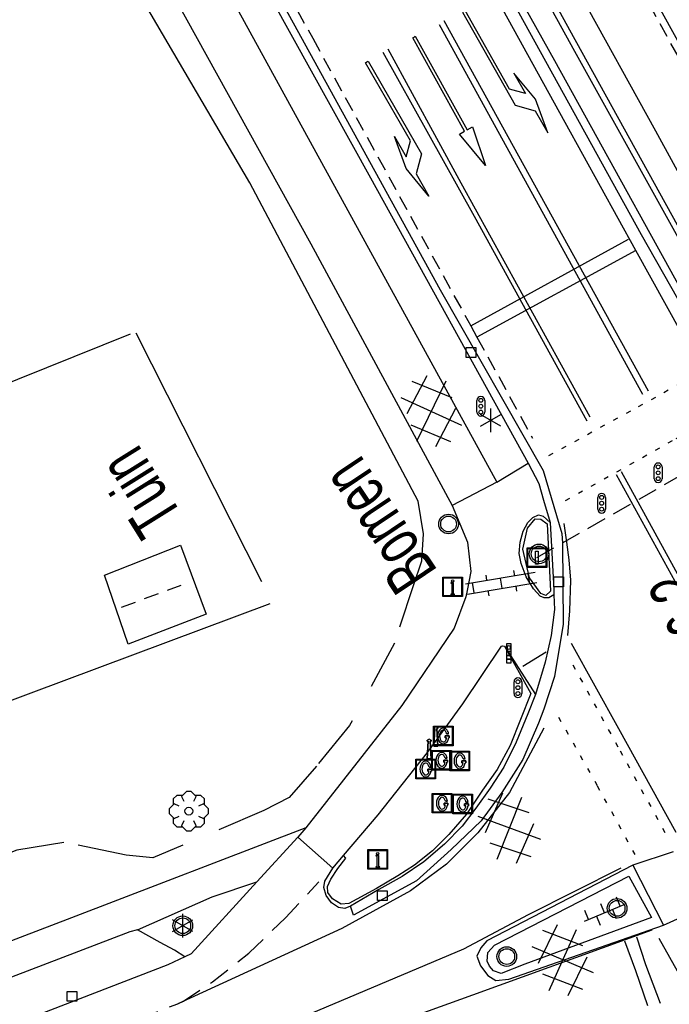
# Model space of a CAD drawing. Extents: x 99796 to 103543, y 406299 to 407646.
# Tile 17 of 85: x 100876 to 100909, y 407125 to 407175. Entities that reach past the tile are written whole.
import ezdxf
from ezdxf.enums import TextEntityAlignment as Align

# ---------------------------------------------------------------- set-up
doc = ezdxf.new("R2010")
doc.units = 0
for name, pattern in [('Cult-sch', [4.5, 2.5, -2]), ('Knt V.O.P', [0.75, 0.25, -0.5]), ('Mi-deelstr', [1.65, 1, -0.65]), ('Mi-knt-strp', [1.15, 0.75, -0.4]), ('Noklijn', [1.25, 0.75, -0.5]), ('Portbel', [1.5, 1, -0.5])]:
    doc.linetypes.add(name, pattern=pattern)
for name, color, linetype in [('1101', 252, 'CONTINUOUS'), ('1103', 252, 'CONTINUOUS'), ('1104', 252, 'CONTINUOUS'), ('1106', 252, 'CONTINUOUS'), ('1107', 252, 'CONTINUOUS'), ('1108', 252, 'CONTINUOUS'), ('1112', 252, 'CONTINUOUS'), ('1206', 252, 'CONTINUOUS'), ('1207', 252, 'Mi-knt-strp'), ('1211', 252, 'CONTINUOUS'), ('1213', 252, 'Knt V.O.P'), ('1214', 252, 'Mi-deelstr'), ('1215', 252, 'CONTINUOUS'), ('1216', 252, 'CONTINUOUS'), ('1219', 252, 'CONTINUOUS'), ('1220', 252, 'CONTINUOUS'), ('1221', 252, 'CONTINUOUS'), ('1701', 252, 'CONTINUOUS'), ('1901', 252, 'Noklijn'), ('2001', 252, 'CONTINUOUS'), ('2006', 252, 'Heg haag'), ('2010', 252, 'Cult-sch'), ('2303', 252, 'CONTINUOUS'), ('2401', 252, 'CONTINUOUS'), ('2501', 252, 'CONTINUOUS'), ('2502', 252, 'CONTINUOUS'), ('2503', 252, 'CONTINUOUS'), ('2506', 252, 'Portbel'), ('2701', 252, 'CONTINUOUS'), ('2901', 252, 'CONTINUOUS'), ('3001', 252, 'CONTINUOUS'), ('3301', 252, 'CONTINUOUS'), ('3605', 252, 'CONTINUOUS'), ('4406', 252, 'CONTINUOUS'), ('4411', 252, 'CONTINUOUS'), ('4413', 252, 'CONTINUOUS'), ('4501', 252, 'CONTINUOUS')]:
    doc.layers.add(name, color=color, linetype=linetype)
doc.layers.add('1208', color=252, linetype='CONTINUOUS', lineweight=30)
doc.linetypes.add('Heg haag', pattern='A,4,-1,[4,dgnlstyle.shx,S=0.004016,R=0,X=0,Y=0],-1', length=6)

# ---------------------------------------------------------------- blocks, each defined once
blk = doc.blocks.new('IMG-INFORMATIEBORD', base_point=(97500.879966, 403507.602474))
at = {"layer": '2303'}
for points in [[(97500.379966, 403508.102474, 0), (97501.379966, 403508.102474, 0), (97501.379966, 403507.102474, 0), (97500.379966, 403507.102474, 0)], [(97500.779966, 403507.202474, 0), (97500.979966, 403507.202474, 0), (97500.979966, 403507.222474, 0), (97500.929966, 403507.222474, 0), (97500.929966, 403507.802474, 0), (97500.779966, 403507.802474, 0), (97500.779966, 403507.782474, 0), (97500.829966, 403507.782474, 0), (97500.829966, 403507.222474, 0), (97500.779966, 403507.222474, 0)], [(97500.779966, 403507.202474, 0), (97500.979966, 403507.202474, 0), (97500.979966, 403507.222474, 0), (97500.929966, 403507.222474, 0), (97500.929966, 403507.802474, 0), (97500.779966, 403507.802474, 0), (97500.779966, 403507.782474, 0), (97500.829966, 403507.782474, 0), (97500.829966, 403507.222474, 0), (97500.779966, 403507.222474, 0)]]:
    blk.add_polyline3d(points, close=True, dxfattribs=at)
for points in [[(97500.416612, 403507.165485, 0), (97500.416612, 403508.044589, 0)], [(97500.416612, 403507.165485, 0), (97500.416612, 403508.044589, 0)], [(97500.438212, 403508.066188, 0), (97501.317777, 403508.066188, 0)], [(97500.438212, 403508.066188, 0), (97501.317777, 403508.066188, 0)], [(97501.339377, 403508.044589, 0), (97501.339377, 403507.165485, 0)], [(97501.339377, 403508.044589, 0), (97501.339377, 403507.165485, 0)], [(97501.317777, 403507.143885, 0), (97500.438212, 403507.143885, 0)], [(97501.317777, 403507.143885, 0), (97500.438212, 403507.143885, 0)]]:
    blk.add_polyline3d(points, dxfattribs=at)
blk.add_circle((97500.879966, 403507.902474), 0.06, dxfattribs=at)
blk.add_circle((97500.879966, 403507.902474), 0.06, dxfattribs=at)
for centre, start, end in [((97500.438212, 403508.044589), 90, 180), ((97500.438212, 403508.044589), 90, 180), ((97501.317777, 403508.044589), 0, 90), ((97501.317777, 403508.044589), 0, 90), ((97500.438212, 403507.165485), 180, 270), ((97500.438212, 403507.165485), 180, 270), ((97501.317777, 403507.165485), 270, 0), ((97501.317777, 403507.165485), 270, 0)]:
    blk.add_arc(centre, 0.0216, start, end, dxfattribs=at)
blk = doc.blocks.new('VRI_PAAL', base_point=(97500.879966, 403507.602474))
at = {"layer": '2501'}
for points in [[(97500.679966, 403507.302474, 0), (97500.679966, 403507.902474, 0)], [(97501.079966, 403507.902474, 0), (97501.079966, 403507.302474, 0)]]:
    blk.add_polyline3d(points, dxfattribs=at)
for centre in [(97500.879966, 403507.902474), (97500.879966, 403507.602474), (97500.879966, 403507.302474)]:
    blk.add_circle(centre, 0.1, dxfattribs=at)
for centre, start, end in [((97500.879966, 403507.902474), 90, 180), ((97500.879966, 403507.902474), 0, 90), ((97500.879966, 403507.302474), 180, 0)]:
    blk.add_arc(centre, 0.2, start, end, dxfattribs=at)
blk = doc.blocks.new('VERKEERSBORD', base_point=(97503.821083, 403507.602474))
at = {"layer": '2401'}
for radius in [0.5, 0.5, 0.4, 0.4]:
    blk.add_circle((97503.821083, 403507.602474), radius, dxfattribs=at)
blk = doc.blocks.new('PAALTJE', base_point=(97500.879966, 403507.602474))
at = {"layer": '3001'}
for points in [[(97500.929966, 403508.552474, 0), (97500.979966, 403508.552474, 0), (97500.979966, 403508.502474, 0), (97500.929966, 403508.502474, 0), (97500.979966, 403507.602474, 0), (97500.779966, 403507.602474, 0), (97500.829966, 403508.502474, 0), (97500.779966, 403508.502474, 0), (97500.779966, 403508.552474, 0), (97500.829966, 403508.552474, 0)], [(97500.829966, 403508.552474, 0), (97500.779966, 403508.552474, 0), (97500.779966, 403508.502474, 0), (97500.829966, 403508.502474, 0), (97500.779966, 403507.602474, 0), (97500.979966, 403507.602474, 0), (97500.929966, 403508.502474, 0), (97500.979966, 403508.502474, 0), (97500.979966, 403508.552474, 0), (97500.929966, 403508.552474, 0)]]:
    blk.add_polyline3d(points, dxfattribs=at)
blk.add_arc((97500.879966, 403508.552474), 0.05, 0, 180, dxfattribs=at)
blk.add_arc((97500.879966, 403508.552474), 0.05, 0, 180, dxfattribs=at)
blk = doc.blocks.new('DRUKKNOPPAAL', base_point=(97500.879966, 403507.602474))
at = {"layer": '2503'}
for points in [[(97500.779966, 403508.102474, 0), (97500.979966, 403508.102474, 0), (97500.979966, 403507.902474, 0), (97500.979966, 403507.702474, 0), (97500.979966, 403507.502474, 0), (97500.979966, 403507.302474, 0), (97500.979966, 403507.102474, 0), (97500.779966, 403507.102474, 0), (97500.779966, 403507.302474, 0), (97500.779966, 403507.502474, 0), (97500.779966, 403507.702474, 0), (97500.779966, 403507.902474, 0)], [(97500.979966, 403507.702474, 0), (97500.979966, 403507.502474, 0), (97500.779966, 403507.502474, 0), (97500.779966, 403507.702474, 0)], [(97500.979966, 403507.502474, 0), (97500.979966, 403507.302474, 0), (97500.779966, 403507.302474, 0), (97500.779966, 403507.502474, 0)], [(97500.979966, 403507.302474, 0), (97500.979966, 403507.102474, 0), (97500.779966, 403507.102474, 0), (97500.779966, 403507.302474, 0)]]:
    blk.add_polyline3d(points, close=True, dxfattribs=at)
for points in [[(97500.779966, 403508.102474, 0), (97500.979966, 403508.102474, 0), (97500.979966, 403507.902474, 0), (97500.969966, 403507.902474, 0)], [(97500.789966, 403507.902474, 0), (97500.779966, 403507.902474, 0), (97500.779966, 403508.102474, 0)], [(97500.779966, 403507.902474, 0), (97500.789966, 403507.902474, 0)], [(97500.979966, 403507.902474, 0), (97500.979966, 403507.702474, 0), (97500.779966, 403507.702474, 0), (97500.779966, 403507.902474, 0), (97500.789966, 403507.902474, 0)], [(97500.969966, 403507.902474, 0), (97500.979966, 403507.902474, 0)], [(97500.969966, 403507.902474, 0), (97500.979966, 403507.902474, 0)], [(97500.779966, 403507.702474, 0), (97500.979966, 403507.702474, 0)], [(97500.779966, 403507.502474, 0), (97500.979966, 403507.502474, 0)], [(97500.779966, 403507.302474, 0), (97500.979966, 403507.302474, 0)]]:
    blk.add_polyline3d(points, dxfattribs=at)
for start, end in [(90, 180), (90, 180), (90, 180), (180, 0), (180, 0), (180, 0), (0, 90), (0, 90), (0, 90)]:
    blk.add_arc((97500.879966, 403507.902474), 0.09, start, end, dxfattribs=at)
blk = doc.blocks.new('STRAATKOLK', base_point=(97500.879966, 403507.602474))
at = {"layer": '3605'}
blk.add_polyline3d([(97500.629966, 403507.352474, 0), (97500.629966, 403507.852474, 0), (97501.129966, 403507.852474, 0), (97501.129966, 403507.352474, 0)], close=True, dxfattribs=at)
blk = doc.blocks.new('BOOM', base_point=(97503.821083, 403507.602474))
at = {"layer": '2901'}
for points in [[(97503.491578, 403508.39797, 0), (97503.202364, 403508.39797, 0), (97503.025588, 403508.221193, 0), (97503.025588, 403507.931979, 0)], [(97504.071083, 403508.102474, 0), (97504.196083, 403508.352474, 0), (97503.946083, 403508.602474, 0), (97503.696083, 403508.602474, 0), (97503.446083, 403508.352474, 0), (97503.571083, 403508.102474, 0)], [(97504.616578, 403507.931979, 0), (97504.616578, 403508.221193, 0), (97504.439801, 403508.39797, 0), (97504.150588, 403508.39797, 0)], [(97503.321083, 403507.852474, 0), (97503.071083, 403507.977474, 0), (97502.821083, 403507.727474, 0), (97502.821083, 403507.477474, 0), (97503.071083, 403507.227474, 0), (97503.321083, 403507.352474, 0)], [(97504.321083, 403507.352474, 0), (97504.571083, 403507.227474, 0), (97504.821083, 403507.477474, 0), (97504.821083, 403507.727474, 0), (97504.571083, 403507.977474, 0), (97504.321083, 403507.852474, 0)], [(97503.025588, 403507.27297, 0), (97503.025588, 403506.983756, 0), (97503.202364, 403506.806979, 0), (97503.491578, 403506.806979, 0)], [(97504.150588, 403506.806979, 0), (97504.439801, 403506.806979, 0), (97504.616578, 403506.983756, 0), (97504.616578, 403507.27297, 0)], [(97503.571083, 403507.102474, 0), (97503.446083, 403506.852474, 0), (97503.696083, 403506.602474, 0), (97503.946083, 403506.602474, 0), (97504.196083, 403506.852474, 0), (97504.071083, 403507.102474, 0)]]:
    blk.add_polyline3d(points, dxfattribs=at)
blk.add_circle((97503.821083, 403507.602474), 0.2, dxfattribs=at)
blk.add_circle((97503.821083, 403507.602474), 0.2, dxfattribs=at)
blk = doc.blocks.new('GASPUT', base_point=(97500.879966, 403507.602474))
at = {"layer": '3301'}
blk.add_polyline3d([(97500.379966, 403508.102474, 0), (97501.379966, 403508.102474, 0), (97501.379966, 403507.102474, 0), (97500.379966, 403507.102474, 0)], close=True, dxfattribs=at)
for points in [[(97500.416612, 403507.165485, 0), (97500.416612, 403508.044589, 0)], [(97500.438212, 403508.066188, 0), (97501.317777, 403508.066188, 0)], [(97501.339377, 403508.044589, 0), (97501.339377, 403507.165485, 0)], [(97501.148938, 403507.502474, 0), (97501.179966, 403507.502474, 0), (97501.179966, 403507.602474, 0), (97500.979966, 403507.602474, 0), (97500.979966, 403507.502474, 0), (97501.049417, 403507.502474, 0)], [(97501.049417, 403507.502474, 0), (97500.979966, 403507.502474, 0), (97500.979966, 403507.602474, 0), (97501.179966, 403507.602474, 0), (97501.179966, 403507.502474, 0), (97501.148938, 403507.502474, 0)], [(97501.050629, 403507.702474, 0), (97501.152878, 403507.702474, 0)], [(97501.152878, 403507.702474, 0), (97501.050629, 403507.702474, 0)], [(97501.317777, 403507.143885, 0), (97500.438212, 403507.143885, 0)]]:
    blk.add_polyline3d(points, dxfattribs=at)
for centre, radius, start, end in [((97500.438212, 403508.044589), 0.0216, 90, 180), ((97501.038654, 403507.618755), 0.450575, 128.409316, 182.433627), ((97501.038654, 403507.618755), 0.450575, 128.409316, 182.433627), ((97501.038654, 403507.618755), 0.350575, 129.825959, 182.965949), ((97501.038654, 403507.618755), 0.350575, 129.825959, 182.965949), ((97500.876627, 403507.760573), 0.241925, 35.854386, 119.166907), ((97500.876627, 403507.760573), 0.241925, 35.854386, 119.166907), ((97500.876627, 403507.760573), 0.141925, 36.833809, 116.128084), ((97500.876627, 403507.760573), 0.141925, 36.833809, 116.128084), ((97500.596723, 403507.595302), 0.466387, 13.284829, 32.465637), ((97500.596723, 403507.595302), 0.466387, 13.284829, 32.465637), ((97500.596723, 403507.595302), 0.566387, 10.907297, 32.818743), ((97500.596723, 403507.595302), 0.566387, 10.907297, 32.818743), ((97501.317777, 403508.044589), 0.0216, 0, 90), ((97501.038953, 403507.589425), 0.450583, 178.703187, 232.733334), ((97501.038953, 403507.589425), 0.450583, 178.703187, 232.733334), ((97501.038953, 403507.589425), 0.350583, 178.170876, 231.316684), ((97501.038953, 403507.589425), 0.350583, 178.170876, 231.316684), ((97500.87978, 403507.444399), 0.241925, 241.975984, 325.288505), ((97500.87978, 403507.444399), 0.241925, 241.975984, 325.288505), ((97500.87978, 403507.444399), 0.141925, 245.014883, 324.324171), ((97500.87978, 403507.444399), 0.141925, 245.014883, 324.324171), ((97500.787106, 403507.522782), 0.263095, 322.227463, 355.573103), ((97500.787106, 403507.522782), 0.263095, 322.227463, 355.573103), ((97500.791261, 403507.520317), 0.358122, 323.368241, 357.144228), ((97500.791261, 403507.520317), 0.358122, 323.368241, 357.144228), ((97500.438212, 403507.165485), 0.0216, 180, 270), ((97501.317777, 403507.165485), 0.0216, 270, 0)]:
    blk.add_arc(centre, radius, start, end, dxfattribs=at)
blk = doc.blocks.new('GV6', base_point=(97503.821083, 403517.176353))
at = {"layer": '4411'}
for points in [[(97503.821083, 403517.145103, 0), (97503.977333, 403517.270103, 0)], [(97503.883583, 403517.082603, 0), (97504.133583, 403517.270103, 0)], [(97503.883583, 403517.270103, 0), (97504.133583, 403517.082603, 0)], [(97504.039833, 403517.270103, 0), (97504.196083, 403517.145103, 0)], [(97503.821083, 403517.207603, 0), (97503.977333, 403517.082603, 0)], [(97504.039833, 403517.082603, 0), (97504.196083, 403517.207603, 0)]]:
    blk.add_polyline3d(points, dxfattribs=at)
blk = doc.blocks.new('OV6', base_point=(97503.821083, 403517.176353))
at = {"layer": '4413'}
for points in [[(97503.852333, 403517.176353, 0), (97503.852333, 403517.207603, 0)], [(97503.977333, 403517.176353, 0), (97503.977333, 403517.207603, 0)], [(97504.102333, 403517.176353, 0), (97504.102333, 403517.207603, 0)], [(97503.821083, 403517.176353, 0), (97504.133583, 403517.176353, 0)], [(97503.914833, 403517.176353, 0), (97503.914833, 403517.145103, 0)], [(97504.039833, 403517.176353, 0), (97504.039833, 403517.145103, 0)]]:
    blk.add_polyline3d(points, dxfattribs=at)
blk = doc.blocks.new('IMG-PORTAAL', base_point=(97500.879966, 403507.602474))
at = {"layer": '2502'}
for points in [[(97500.379966, 403508.102474, 0), (97501.379966, 403508.102474, 0), (97501.379966, 403507.102474, 0), (97500.379966, 403507.102474, 0)], [(97500.800089, 403507.935347, 0), (97500.951247, 403507.935347, 0), (97500.951247, 403507.27307, 0), (97500.800089, 403507.27307, 0)]]:
    blk.add_polyline3d(points, close=True, dxfattribs=at)
for points in [[(97500.416612, 403507.165485, 0), (97500.416612, 403508.044589, 0)], [(97500.438212, 403508.066188, 0), (97501.317777, 403508.066188, 0)], [(97501.339377, 403508.044589, 0), (97501.339377, 403507.165485, 0)], [(97501.317777, 403507.143885, 0), (97500.438212, 403507.143885, 0)]]:
    blk.add_polyline3d(points, dxfattribs=at)
for centre, start, end in [((97500.438212, 403508.044589), 90, 180), ((97501.317777, 403508.044589), 0, 90), ((97500.438212, 403507.165485), 180, 270), ((97501.317777, 403507.165485), 270, 0)]:
    blk.add_arc(centre, 0.0216, start, end, dxfattribs=at)
blk = doc.blocks.new('OV2', base_point=(97503.821083, 403517.176353))
at = {"layer": '4406'}
for points in [[(97503.852333, 403517.020103, 0), (97503.852333, 403517.332603, 0)], [(97503.914833, 403517.020103, 0), (97503.914833, 403517.332603, 0)], [(97503.914833, 403517.301353, 0), (97503.852333, 403517.301353, 0)], [(97503.821083, 403517.238853, 0), (97503.852333, 403517.238853, 0)], [(97503.946083, 403517.238853, 0), (97503.914833, 403517.238853, 0)], [(97503.914833, 403517.176353, 0), (97503.852333, 403517.176353, 0)], [(97503.821083, 403517.113853, 0), (97503.852333, 403517.113853, 0)], [(97503.946083, 403517.113853, 0), (97503.914833, 403517.113853, 0)], [(97503.914833, 403517.051353, 0), (97503.852333, 403517.051353, 0)]]:
    blk.add_polyline3d(points, dxfattribs=at)
blk = doc.blocks.new('LICHTMAST', base_point=(106423.199838, 404577.892233))
at = {"layer": '2701'}
for points in [[(106423.199838, 404577.292233, 0), (106423.199838, 404578.492233, 0)], [(106422.680222, 404577.592233, 0), (106423.719453, 404578.192234, 0)], [(106423.719453, 404577.592234, 0), (106422.680222, 404578.192233, 0)]]:
    blk.add_polyline3d(points, dxfattribs=at)
blk = doc.blocks.new('PIJL_LINKSAF', base_point=(97500.879966, 403507.602474))
at = {"layer": '1221'}
blk.add_polyline3d([(97500.879966, 403507.602474, 0), (97500.879966, 403507.527474, 0), (97506.329966, 403507.527474, 0), (97507.079966, 403508.277474, 0), (97508.379966, 403508.277474, 0), (97506.579966, 403508.577474, 0), (97504.879966, 403508.277474, 0), (97506.079966, 403508.277474, 0), (97505.479966, 403507.677474, 0), (97500.879966, 403507.677473, 0)], close=True, dxfattribs=at)
blk = doc.blocks.new('PIJL_RECHTDOOR', base_point=(97500.879966, 403507.602474))
at = {"layer": '1219'}
blk.add_polyline3d([(97500.879966, 403507.602474, 0), (97500.879966, 403507.677473, 0), (97506.329966, 403507.677474, 0), (97506.329966, 403507.977474, 0), (97508.379966, 403507.602474, 0), (97506.329966, 403507.227474, 0), (97506.329966, 403507.527474, 0), (97500.879966, 403507.527474, 0)], close=True, dxfattribs=at)
blk = doc.blocks.new('PIJL_RECHTSAF', base_point=(97500.879966, 403507.602474))
at = {"layer": '1220'}
blk.add_polyline3d([(97500.879966, 403507.602474, 0), (97500.879966, 403507.677473, 0), (97506.329966, 403507.677474, 0), (97507.079966, 403506.927474, 0), (97508.379966, 403506.927474, 0), (97506.579966, 403506.627474, 0), (97504.879966, 403506.927474, 0), (97506.079966, 403506.927474, 0), (97505.479966, 403507.527474, 0), (97500.879966, 403507.527474, 0)], close=True, dxfattribs=at)

msp = doc.modelspace()

# ---------------------------------------------------------------- linework, layer by layer
at = {"layer": '1101'}
for points in [[(100913.891104, 407166.966014, 0.421), (100909.053815, 407175.685056, 0.403), (100899.264125, 407193.507963, 0.43), (100892.620814, 407205.447891, 0.505), (100886.743051, 407216.034048, 0.538), (100879.982022, 407228.501105, 0.583), (100879.809616, 407228.804475, 0.583787), (100874.721912, 407237.756961, 0.607), (100869.130996, 407246.699893, 0.547), (100864.066092, 407254.287937, 0.538), (100858.285931, 407262.689956, 0.556), (100856.758865, 407264.836432, 0.559477)], [(100913.232846, 407158.692145, 0.517), (100904.33797, 407174.809986, 0.559), (100897.963998, 407186.409049, 0.508), (100891.065133, 407198.988982, 0.46), (100882.366953, 407215.334066, 0.457), (100872.076956, 407234.134861, 0.463), (100869.417844, 407238.572054, 0.457), (100864.760113, 407245.919817, 0.424), (100858.392847, 407255.301961, 0.469), (100853.855816, 407261.624151, 0.463), (100853.14205, 407262.013071, 0.481), (100852.659426, 407262.000346, 0.49332), (100852.113467, 407261.866392, 0.464586)], [(100851.31405, 407252.239027, 0.31), (100850.738866, 407252.037116, 0.244), (100852.513966, 407249.044963, 0.22), (100859.106985, 407236.931064, 0.289), (100860.385877, 407234.653049, 0.289), (100861.100016, 407233.133131, 0.271), (100862.895787, 407228.852936, 0.241696), (100863.306132, 407227.874883, 0.235), (100866.108563, 407221.487945, 0.235), (100871.565101, 407209.052109, 0.235), (100873.495919, 407204.595917, 0.196), (100875.567925, 407200.973072, 0.241), (100879.356918, 407194.121145, 0.301), (100886.123163, 407181.787082, 0.295), (100894.172025, 407167.287134, 0.31), (100902.203006, 407152.742856, 0.337)], [(100856.678096, 407251.50887, 0.412), (100857.496915, 407250.099965, 0.394), (100858.325047, 407248.853111, 0.397), (100864.570868, 407239.577883, 0.424), (100869.75014, 407231.955939, 0.433), (100874.575136, 407224.991881, 0.421), (100874.842984, 407224.480026, 0.427), (100881.377143, 407212.680169, 0.469), (100888.806117, 407198.9901, 0.475), (100898.849872, 407180.951872, 0.493), (100907.973108, 407164.401897, 0.55), (100911.740867, 407157.754862, 0.556)], [(100902.203006, 407152.742856, 0.337), (100902.752114, 407151.716911, 0.334)], [(100902.752114, 407151.716911, 0.334), (100902.98718, 407150.870898, 0.334), (100903.332142, 407149.7209, 0.2332)], [(100903.332142, 407149.7209, 0.2332), (100903.513191, 407146.311515, 0.154), (100903.524367, 407146.042549, 0.198565)], [(100903.524367, 407146.042549, 0.198565), (100903.554914, 407145.297863, 0.322), (100903.386158, 407143.963092, 0.319), (100903.081057, 407142.601871, 0.316), (100902.585221, 407140.968703, 0.368247)], [(100902.585221, 407140.968703, 0.368247), (100902.192575, 407139.974423, 0.257), (100901.593921, 407138.527148, 0.1788), (100900.962112, 407137.255707, 0.1805), (100900.272933, 407136.195861, 0.1839), (100899.541286, 407135.163211, 0.1703), (100898.845774, 407134.244554, 0.1771), (100897.941646, 407133.334839, 0.1737), (100896.889252, 407132.438161, 0.1465), (100895.780978, 407131.681182, 0.1244), (100894.595963, 407131.017335, 0.1057), (100893.149433, 407130.167597, 0.104)], [(100909.60404, 407132.945173, 0.391), (100907.55215, 407132.260092, 0.349)], [(100893.149433, 407130.167597, 0.104), (100892.858488, 407130.058073, 0.1482), (100892.543701, 407130.109482, 0.1635), (100892.183093, 407130.347901, 0.1618), (100891.898853, 407130.712234, 0.1601), (100891.78933, 407131.121644, 0.1567), (100891.838876, 407131.453939, 0.1125), (100892.249403, 407132.104003, 0.200216)], [(100907.55215, 407132.260092, 0.349), (100900.104923, 407128.410005, 0.289), (100899.802056, 407128.054985, 0.277), (100899.587852, 407127.625831, 0.283), (100899.772999, 407127.128132, 0.271), (100900.147018, 407126.647942, 0.265), (100900.556055, 407126.392015, 0.265), (100901.219157, 407126.456835, 0.265), (100909.11789, 407129.199021, 0.334)], [(100909.11789, 407129.199021, 0.334), (100911.188034, 407130.138167, 0.373)], [(100884.70718, 407127.595284, 0.181542), (100883.833972, 407127.19109, 0.208), (100859.131945, 407117.650994, 0.229)], [(100885.021967, 407127.740943, 0.172), (100884.70718, 407127.595284, 0.181542)]]:
    msp.add_polyline3d(points, dxfattribs=at)
at = {"layer": '1103'}
for points in [[(100900.604111, 407151.779123, 0.358), (100898.335037, 407150.595599, 0.179119)], [(100890.461636, 407133.697309, 0.208914), (100892.249403, 407132.104003, 0.200216)]]:
    msp.add_polyline3d(points, dxfattribs=at)
at = {"layer": '1104'}
for points in [[(100859.344868, 407231.777399, 0.064727), (100859.52161, 407231.39342, 0.0676), (100861.668495, 407226.449587, 0.0766), (100863.364247, 407222.424039, 0.1246), (100864.194485, 407220.453585, 0.122487), (100865.721983, 407216.82828, 0.118601), (100867.670683, 407212.187313, 0.1456), (100869.076235, 407209.122517, 0.1306), (100870.771242, 407205.805518, 0.1246), (100872.959105, 407201.93904, 0.181), (100879.207162, 407190.68084, 0.208), (100886.569825, 407177.381181, 0.229), (100893.583057, 407164.579966, 0.289), (100900.604111, 407151.779123, 0.358)], [(100874.433211, 407193.760148, 0.021605), (100882.077498, 407180.266791, 0.114118), (100891.121385, 407163.918727, 0.123719), (100898.335037, 407150.595599, 0.179119)], [(100900.604111, 407151.779123, 0.358), (100902.203006, 407152.742856, 0.337)], [(100898.335037, 407150.595599, 0.179119), (100899.122191, 407148.728111, 0.150518), (100899.276045, 407147.229054, 0.256), (100899.092672, 407146.256473, 0.249237)], [(100901.799557, 407148.721033, 0.2939), (100901.953039, 407149.291374, 0.2913), (100902.194065, 407149.722391, 0.2666), (100902.444032, 407149.973475, 0.2549), (100902.740193, 407150.110566, 0.232801), (100902.978612, 407150.056922, 0.2185), (100903.332142, 407149.7209, 0.2332)], [(100903.524367, 407146.042549, 0.198565), (100903.262106, 407145.892792, 0.3072), (100903.024805, 407145.879009, 0.3171), (100902.82513, 407145.967298, 0.3171), (100902.47607, 407146.337592, 0.275701), (100902.107639, 407146.9545, 0.2393), (100901.854319, 407147.635483, 0.2289), (100901.751873, 407148.146593, 0.238), (100901.799557, 407148.721033, 0.2939)], [(100899.092672, 407146.256473, 0.249237), (100899.032039, 407145.934888, 0.247), (100898.44009, 407144.334876, 0.238), (100895.764959, 407140.393146, 0.196), (100890.877006, 407134.171166, 0.211)], [(100892.797021, 407132.749968, 0.18183), (100894.55871, 407134.826817, 0.1227), (100897.081104, 407138.010823, 0.1924), (100898.868499, 407140.481435, 0.2553), (100900.839922, 407143.431865, 0.2876), (100900.907603, 407143.446884, 0.2927), (100901.001972, 407143.421062, 0.2927)], [(100901.001972, 407143.421062, 0.2927), (100902.585221, 407140.968703, 0.368247)], [(100890.877006, 407134.171166, 0.211), (100890.461636, 407133.697309, 0.208914)], [(100890.461636, 407133.697309, 0.208914), (100888.374728, 407131.412216, 0.194751)], [(100892.249403, 407132.104003, 0.200216), (100892.797021, 407132.749968, 0.18183)], [(100907.55215, 407132.260092, 0.349), (100909.11789, 407129.199021, 0.334)], [(100888.374728, 407131.412216, 0.194751), (100885.021967, 407127.740943, 0.172)]]:
    msp.add_polyline3d(points, dxfattribs=at)
at = {"layer": '1106'}
for points in [[(100863.270935, 407229.140007, 0.268), (100864.908007, 407225.339823, 0.268), (100870.618877, 407212.461122, 0.244), (100872.940851, 407207.060941, 0.229), (100873.716084, 407205.105909, 0.232), (100873.745141, 407205.029168, 0.232), (100876.761881, 407199.62787, 0.262), (100886.896906, 407181.251013, 0.313), (100897.712914, 407161.581852, 0.364), (100902.970043, 407152.371072, 0.388)], [(100902.970043, 407152.371072, 0.388), (100903.92707, 407149.165832, 0.385), (100903.962833, 407148.671859, 0.385), (100903.988165, 407144.542002, 0.343), (100903.550816, 407141.879164, 0.343), (100903.014138, 407140.216675, 0.33244)], [(100903.014138, 407140.216675, 0.33244), (100902.731252, 407139.502057, 0.320982), (100901.935158, 407137.652077, 0.283), (100900.87196, 407135.958933, 0.241), (100899.813977, 407134.522089, 0.217), (100898.273942, 407133.071088, 0.196), (100896.510017, 407131.472938, 0.199), (100893.304033, 407129.719817, 0.211), (100893.149433, 407130.167597, 0.104)]]:
    msp.add_polyline3d(points, dxfattribs=at)
at = {"layer": '1107'}
for points in [[(100880.639908, 407217.168026, 0.658), (100888.276008, 407203.464174, 0.688), (100895.871875, 407189.533823, 0.673), (100904.56782, 407173.74716, 0.685), (100912.814123, 407158.911937, 0.697), (100911.848155, 407158.265971, 0.733), (100903.57205, 407173.247971, 0.709), (100895.123092, 407188.361847, 0.664), (100886.953158, 407203.238048, 0.643), (100879.400132, 407217.624002, 0.64)], [(100901.001972, 407143.421062, 0.2927), (100902.351645, 407141.008937, 0.3981), (100901.282859, 407138.365471, 0.3422), (100900.626091, 407137.133145, 0.3278), (100899.881033, 407136.080005, 0.3358), (100899.063704, 407134.85662, 0.339), (100898.167027, 407133.823224, 0.3566), (100897.327719, 407132.992112, 0.3598), (100896.411297, 407132.271268, 0.379), (100895.562676, 407131.716572, 0.3822), (100894.481597, 407131.082901, 0.3838), (100893.060026, 407130.312138, 0.3566), (100892.668871, 407130.282336, 0.347), (100892.227796, 407130.547949, 0.339), (100891.99124, 407130.872794, 0.3294), (100891.982672, 407131.183111, 0.3134), (100892.149565, 407131.55117, 0.2782), (100892.493409, 407132.086121, 0.259), (100892.912132, 407132.628523, 0.211), (100892.797021, 407132.749968, 0.18183)]]:
    msp.add_polyline3d(points, dxfattribs=at)
for points in [[(100903.348905, 407146.231048, 0.457), (100903.108997, 407146.007159, 0.466), (100902.857167, 407146.115937, 0.466), (100902.277884, 407146.904953, 0.466), (100901.932923, 407148.371973, 0.466), (100902.170969, 407149.431073, 0.466), (100902.558026, 407149.920949, 0.463), (100902.850834, 407149.893009, 0.463), (100903.173072, 407149.65608, 0.463)], [(100907.333848, 407131.708004, 0.493), (100908.499119, 407129.598, 0.49), (100902.037976, 407127.226853, 0.457), (100900.826139, 407126.747035, 0.445), (100900.437964, 407126.885988, 0.454), (100900.227857, 407127.121054, 0.466), (100900.116843, 407127.374001, 0.466), (100900.148136, 407127.806135, 0.463), (100900.484157, 407128.192075, 0.46)]]:
    msp.add_polyline3d(points, close=True, dxfattribs=at)
at = {"layer": '1108'}
for points in [[(100882.277918, 407128.965073, 0.376), (100881.893096, 407128.874921, 0.388), (100867.184905, 407123.240047, 0.352), (100862.530154, 407121.431046, 0.382), (100862.190035, 407121.03989, 0.37)], [(100884.70718, 407127.595284, 0.181542), (100884.175954, 407127.927952, 0.298), (100883.437974, 407128.326931, 0.346), (100882.277918, 407128.965073, 0.376)]]:
    msp.add_polyline3d(points, dxfattribs=at)
at = {"layer": '1112'}
for points in [[(100890.877006, 407134.171166, 0.211), (100878.922177, 407129.579001, 0.373), (100862.971974, 407123.482936, 0.367), (100862.396044, 407124.660128, 0.364), (100860.787836, 407123.845034, 0.382), (100861.266909, 407122.724839, 0.385), (100858.576131, 407121.605017, 0.385), (100853.665826, 407122.972944, 0.28), (100846.933109, 407140.982114, 0.208), (100848.543925, 407141.702958, 0.205)], [(100882.277918, 407128.965073, 0.376), (100886.101184, 407130.650022, 0.331), (100888.374728, 407131.412216, 0.194751)]]:
    msp.add_polyline3d(points, dxfattribs=at)
at = {"layer": '1206'}
for points in [[(100854.166878, 407262.790539, 0.333119), (100858.056081, 407257.290148, 0.316319), (100861.048234, 407252.88909, 0.296718), (100864.393475, 407247.795338, 0.5135), (100867.83534, 407242.607289, 0.456319), (100869.320614, 407240.321078, 0.436718), (100870.946703, 407237.615027, 0.400319), (100873.817039, 407232.768052, 0.363919), (100878.119377, 407225.079798, 0.313518), (100883.217809, 407215.816491, 0.305118), (100889.798534, 407203.891464, 0.344318), (100896.828157, 407191.107386, 0.299518), (100904.812199, 407176.741549, 0.321918), (100908.698795, 407169.683986, 0.313518), (100911.400748, 407164.739781, 0.302319), (100914.177207, 407159.757205, 0.363919)], [(100910.819975, 407157.950812, 0.512318), (100907.698927, 407163.594254, 0.488911), (100904.099179, 407170.102336, 0.461919), (100895.288867, 407186.075263, 0.447919), (100886.888338, 407201.228254, 0.489918), (100879.450423, 407214.728706, 0.459118), (100874.797163, 407223.143765, 0.380718), (100874.382911, 407223.901489, 0.386319), (100874.004794, 407224.543356, 0.327518), (100873.245579, 407225.672119, 0.324719), (100866.971446, 407234.836333, 0.377919), (100863.229764, 407240.379565, 0.302319), (100858.509076, 407247.361877, 0.316319), (100854.717103, 407252.951302, 0.260318), (100854.351652, 407253.49892, 0.254719), (100850.354416, 407260.550895, 0.265918)], [(100904.23627, 407143.964954, 0.297718), (100904.334245, 407145.219632, 0.275718), (100904.378576, 407146.791332, 0.275718), (100904.303697, 407147.815042, 0.233918), (100904.182625, 407148.729228, 0.236118), (100904.039574, 407149.673962, 0.264718)], [(100903.002081, 407139.243894, 0.34), (100901.260135, 407135.960051, 0.274), (100899.635909, 407133.90518, 0.235), (100898.041112, 407132.311874, 0.22), (100896.203054, 407130.959966, 0.217), (100892.700908, 407129.045167, 0.223), (100884.340984, 407125.20402, 0.217)], [(100888.423902, 407123.56899, 0.299276), (100898.922143, 407128.000968, 0.269276), (100902.221633, 407129.744404, 0.300172), (100906.944928, 407132.134922, 0.332276)], [(100908.512158, 407128.957995, 0.319), (100899.3621, 407125.643977, 0.262), (100889.10116, 407121.942901, 0.286)]]:
    msp.add_polyline3d(points, dxfattribs=at)
at = {"layer": '1207'}
for points in [[(100915.827138, 407162.733339, 0.361818), (100912.070182, 407169.451901, 0.454), (100901.505882, 407188.625379, 0.446), (100891.499568, 407206.742062, 0.5495), (100880.071386, 407227.450935, 0.63), (100874.85416, 407236.627825, 0.589), (100871.032707, 407242.956933, 0.6185), (100867.868306, 407247.943394, 0.6185), (100862.876234, 407255.39174, 0.433818), (100856.787992, 407264.113017, 0.559), (100856.41949, 407264.619453, 0.559756), (100848.014933, 407276.169919, 0.577), (100838.300121, 407289.098167, 0.559)], [(100836.113003, 407277.971097, 0.331), (100843.055827, 407267.098092, 0.307), (100847.800675, 407259.109004, 0.318326), (100849.340019, 407256.51715, 0.322), (100855.389891, 407245.586031, 0.322), (100861.187932, 407235.085928, 0.331), (100861.383138, 407234.699988, 0.34), (100863.239822, 407230.418884, 0.328), (100863.664586, 407229.441237, 0.326752), (100868.343097, 407218.673044, 0.313), (100871.002955, 407212.554999, 0.292), (100873.318968, 407207.249068, 0.238), (100874.959958, 407203.895935, 0.259), (100881.541056, 407191.942968, 0.322), (100891.220105, 407174.399831, 0.34), (100899.279771, 407159.747892, 0.377622), (100899.595675, 407159.17308, 0.379098), (100902.428014, 407154.024356, 0.392319)]]:
    msp.add_polyline3d(points, dxfattribs=at)
at = {"layer": '1208'}
for points in [[(100899.279771, 407159.747892, 0.377622), (100907.31783, 407164.160871, 0.511118)], [(100907.698927, 407163.594254, 0.488911), (100899.595675, 407159.17308, 0.379098)], [(100901.93106, 407142.398097, 0.364), (100903.126133, 407143.127882, 0.367)], [(100907.112939, 407128.401064, 0.31), (100907.682163, 407126.896047, 0.283), (100908.289013, 407125.116103, 0.235)], [(100907.730964, 407128.614151, 0.307), (100908.195136, 407127.208971, 0.31), (100908.939821, 407125.224882, 0.244)]]:
    msp.add_polyline3d(points, dxfattribs=at)
at = {"layer": '1211'}
for points in [[(100909.753052, 407133.9361, 0.373), (100906.835032, 407139.204033, 0.379), (100904.409868, 407143.558898, 0.37)], [(100908.863825, 407128.544115, 0.334), (100910.343138, 407125.918158, 0.271)]]:
    msp.add_polyline3d(points, dxfattribs=at)
at = {"layer": '1213'}
for points in [[(100911.322144, 407157.54699, 0.574), (100907.422138, 407155.398988, 0.511), (100903.08292, 407153.030821, 0.391)], [(100904.11408, 407150.848918, 0.403), (100909.754915, 407154.003122, 0.538), (100912.434888, 407155.552097, 0.571)], [(100904.488844, 407142.465153, 0.361), (100906.892029, 407138.093897, 0.358), (100909.297821, 407133.724131, 0.388)], [(100903.756825, 407139.807903, 0.361), (100905.731974, 407136.310973, 0.361), (100907.656086, 407132.783868, 0.364)]]:
    msp.add_polyline3d(points, dxfattribs=at)
at = {"layer": '1214'}
msp.add_polyline3d([(100880.852995, 407123.826035, 0.244), (100884.340984, 407125.20402, 0.217), (100884.627086, 407125.335895, 0.217), (100886.104909, 407126.313039, 0.238), (100887.967182, 407127.784901, 0.238), (100889.83914, 407129.583099, 0.247), (100891.53303, 407131.411844, 0.232)], dxfattribs=at)
at = {"layer": '1215'}
for points in [[(100908.34452, 407156.410404, 0.340318), (100897.918257, 407175.281803, 0.4365)], [(100905.376953, 407155.090906, 0.502), (100898.78617, 407167.024129, 0.466), (100895.068703, 407173.846998, 0.405918)], [(100911.821706, 407143.457942, 0.289719), (100906.963555, 407152.304762, 0.282218)]]:
    msp.add_polyline3d(points, dxfattribs=at)
at = {"layer": '1216'}
for points in [[(100897.668017, 407175.106135, 0.4905), (100908.045006, 407156.258412, 0.411619)], [(100894.797501, 407173.700594, 0.435819), (100899.460075, 407165.328004, 0.46), (100905.198885, 407154.909857, 0.487)], [(100906.688256, 407152.166926, 0.279718), (100911.553485, 407143.345066, 0.297218)]]:
    msp.add_polyline3d(points, dxfattribs=at)
at = {"layer": '1701'}
msp.add_polyline3d([(100880.606008, 407147.042044, 2.494), (100884.485898, 407148.579099, 2.593), (100885.787142, 407145.056092, 2.647), (100881.814865, 407143.527978, 2.647)], close=True, dxfattribs=at)
at = {"layer": '1901'}
msp.add_polyline3d([(100881.472883, 407145.411857, 3.187), (100884.82788, 407146.653869, 3.178)], dxfattribs=at)
at = {"layer": '2001'}
msp.add_polyline3d([(100882.195962, 407159.395107, 2.446), (100888.604951, 407146.72614, 2.446)], dxfattribs=at)
at = {"layer": '2006'}
for points in [[(100896.367711, 407146.51119, 0.5), (100896.792022, 407147.769966, 0.5), (100896.872116, 407149.150186, 0.5), (100896.596072, 407150.817998, 0.5), (100888.005925, 407167.04201, 0.5), (100876.101014, 407187.361979, 0.5), (100873.140291, 407193.139428, 0.5), (100861.478878, 407215.895095, 0.5), (100849.456993, 407238.763162, 0.5)], [(100881.919173, 407159.319856, 2.191), (100871.885103, 407155.29617, 2.197)], [(100895.658044, 407144.404911, 0.5), (100896.367711, 407146.51119, 0.5)], [(100889.038948, 407145.578005, 2.392), (100871.506986, 407139.049061, 2.143), (100852.671174, 407132.042163, 2.077)]]:
    msp.add_polyline3d(points, dxfattribs=at)
at = {"layer": '2010'}
msp.add_polyline3d([(100895.39094, 407143.570819, 0.193), (100893.102867, 407139.378004, 0.181), (100891.41084, 407137.311958, 0.187), (100890.016091, 407135.705986, 0.193), (100888.730866, 407135.05406, 0.244), (100883.066935, 407132.632994, 0.301), (100881.704969, 407132.780143, 0.316), (100878.520963, 407133.424991, 0.34), (100876.137895, 407133.024894, 0.34), (100864.243043, 407128.364929, 0.37), (100862.69593, 407127.862015, 0.328), (100861.180854, 407128.177919, 0.328), (100859.618095, 407128.991895, 0.328), (100858.854038, 407129.320838, 0.331), (100854.084921, 407127.463036, 0.343), (100852.448029, 407131.759041, 0.4)], dxfattribs=at)
at = {"layer": '2506'}
msp.add_polyline3d([(100902.654884, 407147.939094, 6.622), (100914.736, 407154.845037, 6.625)], dxfattribs=at)

# ---------------------------------------------------------------- block references
at = {"layer": '1219', "rotation": 299.070143}
msp.add_blockref('PIJL_RECHTDOOR', (100896.387083, 407174.465396, 0.457), dxfattribs=at)
at = {"layer": '1220', "rotation": 300.002969}
msp.add_blockref('PIJL_RECHTSAF', (100893.979055, 407173.193582, 0.373), dxfattribs=at)
at = {"layer": '1221', "rotation": 299.50623}
msp.add_blockref('PIJL_LINKSAF', (100898.924378, 407175.773718, 0.484), dxfattribs=at)
at = {"layer": '2303'}
for p in [(100898.357016, 407146.446743, 0.1626), (100894.540084, 407132.555135, 2.5)]:
    msp.add_blockref('IMG-INFORMATIEBORD', p, dxfattribs=at)
at = {"layer": '2401'}
for p in [(100898.1484, 407149.648257, 0.256), (100902.763662, 407148.124986, 0.478), (100906.744323, 407130.065169, 0.5479), (100884.595049, 407129.17816, 0.382), (100901.118574, 407127.60795, 0.502)]:
    msp.add_blockref('VERKEERSBORD', p, dxfattribs=at)
at = {"layer": '2501'}
for p in [(100899.793861, 407155.650818, 0.397), (100908.836631, 407152.257823, 7.366), (100905.954746, 407150.705495, 7.366), (100901.686681, 407141.308822, 0.376)]:
    msp.add_blockref('VRI_PAAL', p, dxfattribs=at)
at = {"layer": '2502'}
msp.add_blockref('IMG-PORTAAL', (100902.654884, 407147.939094, 0.448), dxfattribs=at)
at = {"layer": '2503'}
msp.add_blockref('DRUKKNOPPAAL', (100901.22251, 407143.053376, 0.376), dxfattribs=at)
at = {"layer": '2701'}
for p in [(100900.298265, 407154.928484, 0.403), (100884.595049, 407129.17816, 0.382)]:
    msp.add_blockref('LICHTMAST', p, dxfattribs=at)
at = {"layer": '2901'}
msp.add_blockref('BOOM', (100884.90313, 407135.017925, 0.346), dxfattribs=at)
at = {"layer": '3001'}
for p in [(100897.499827, 407138.330825, 0.715), (100897.15412, 407137.690075, 0.715)]:
    msp.add_blockref('PAALTJE', p, dxfattribs=at)
at = {"layer": '3301'}
for p in [(100897.880179, 407138.849013, 0.286), (100897.798968, 407137.608864, 0.286), (100898.720977, 407137.577944, 0.283), (100896.983129, 407137.161829, 0.856), (100897.819829, 407135.422864, 0.298), (100898.867009, 407135.381886, 0.31)]:
    msp.add_blockref('GASPUT', p, dxfattribs=at)
at = {"layer": '3605'}
for p in [(100899.295044, 407158.387043, 0.379), (100903.763903, 407146.703043, 0.394), (100894.772915, 407130.709999, 0.238), (100878.947136, 407125.581019, 0.154)]:
    msp.add_blockref('STRAATKOLK', p, dxfattribs=at)
at = {"layer": '4406', "xscale": 8.5, "yscale": 11.5, "zscale": 8.5, "rotation": 279.311915}
msp.add_blockref('OV2', (100900.750888, 407147.159018, -0.941), dxfattribs=at)
at = {"layer": '4411', "yscale": 13}
for p, xscale, zscale, rotation in [((100896.654931, 407157.067918, -0.941), 9.5, 9.5, 289.942388), ((100901.982096, 407132.529058, -0.941), 9.5, 9.5, 113.913697), ((100904.625935, 407125.773989, -0.941), 9.499999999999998, 9.499999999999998, 111.37495)]:
    msp.add_blockref('GV6', p, dxfattribs=dict(at, xscale=xscale, zscale=zscale, rotation=rotation))
at = {"layer": '4413', "xscale": 7.000000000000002, "yscale": 16, "zscale": 7.000000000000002, "rotation": 22.57287000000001}
msp.add_blockref('OV6', (100905.088243, 407129.414716, 3.451), dxfattribs=at)

# ---------------------------------------------------------------- texts
at = {"layer": '4501', "width": 0.68}
for s, rotation, p in [('Tuin', 122.005402, (100882.355404, 407151.225918, 0.337)), ('Bomen', 123.815087, (100894.599316, 407149.562576, 0.343)), ('6.2', 116.56506, (100910.065231, 407145.64059, 0.245))]:
    msp.add_text(s, height=2.5, rotation=rotation, dxfattribs=at).set_placement(p, align=Align.MIDDLE)

doc.saveas('drawing.dxf')
